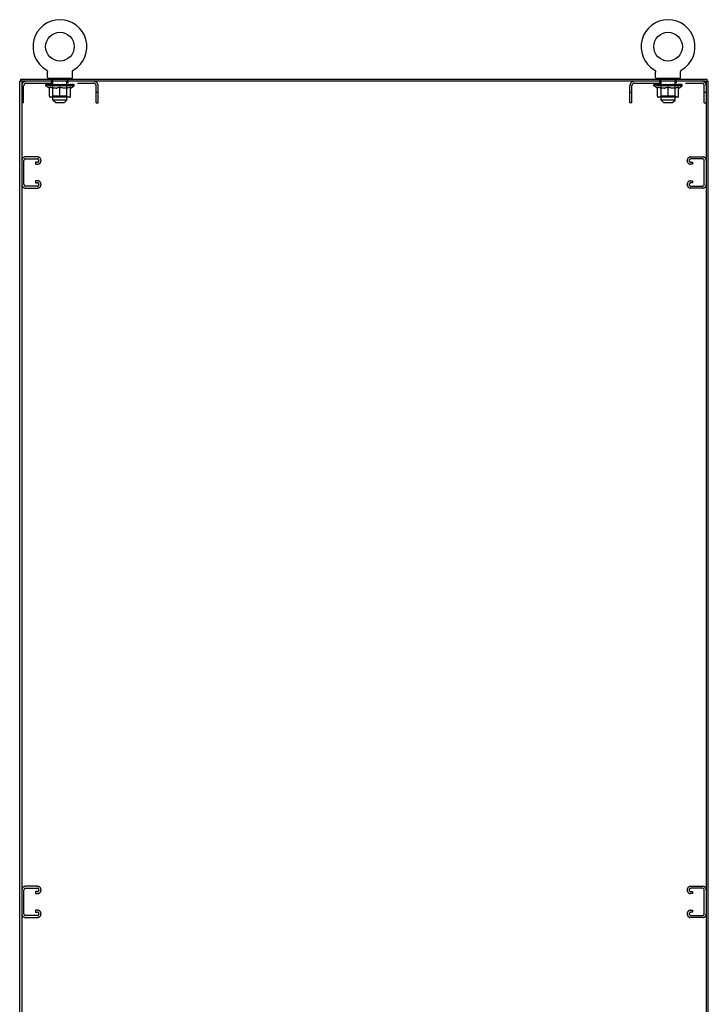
# Model space of a CAD drawing. Header units: inches. Extents: x 0 to 243, y 0 to 157.
# Tile 15 of 16: x 187 to 223, y 52 to 104. Entities that reach past the tile are written whole.
import ezdxf

# ---------------------------------------------------------------- set-up
doc = ezdxf.new("R2010")
doc.units = ezdxf.units.IN
doc.header["$LTSCALE"] = 13.357143
doc.header["$MEASUREMENT"] = 0
doc.linetypes.add('HIDDEN', pattern=[0.2, 0.1, -0.1])
doc.layers.get('0').update_dxf_attribs({"linetype": 'CONTINUOUS'})
doc.layers.add('DEFAULT_2', color=8, linetype='HIDDEN')

msp = doc.modelspace()

# ---------------------------------------------------------------- linework, layer by layer
at = {"color": 7, "linetype": 'Continuous'}
for p, q in [((188.849, 100.922), (188.854, 100.919)), ((188.851, 100.921), (188.85, 100.922)), ((188.854, 100.919), (188.858, 100.916)), ((188.858, 100.917), (188.862, 100.913)), ((188.862, 100.914), (188.866, 100.91)), ((188.866, 100.91), (188.87, 100.907)), ((188.87, 100.907), (188.874, 100.903)), ((188.874, 100.904), (188.878, 100.9)), ((188.878, 100.9), (188.881, 100.896)), ((188.881, 100.896), (188.885, 100.892)), ((188.885, 100.892), (188.888, 100.888)), ((188.888, 100.888), (188.891, 100.884)), ((188.891, 100.884), (188.894, 100.88)), ((188.894, 100.88), (188.897, 100.875)), ((188.897, 100.875), (188.899, 100.871)), ((190.246, 100.871), (190.248, 100.875)), ((190.248, 100.875), (190.251, 100.88)), ((190.251, 100.88), (190.254, 100.884)), ((190.254, 100.884), (190.257, 100.888)), ((190.257, 100.888), (190.26, 100.892)), ((190.26, 100.892), (190.264, 100.896)), ((190.264, 100.896), (190.267, 100.9)), ((190.267, 100.9), (190.271, 100.904)), ((190.271, 100.903), (190.275, 100.907)), ((190.275, 100.907), (190.279, 100.91)), ((190.279, 100.91), (190.283, 100.914)), ((190.283, 100.913), (190.287, 100.917)), ((190.287, 100.916), (190.291, 100.919)), ((190.287, 100.917), (190.288, 100.917)), ((190.291, 100.919), (190.296, 100.922)), ((190.295, 100.922), (190.294, 100.921)), ((220.641, 100.922), (220.646, 100.919)), ((220.643, 100.921), (220.642, 100.922)), ((220.646, 100.919), (220.65, 100.916)), ((220.65, 100.917), (220.654, 100.913)), ((220.654, 100.914), (220.658, 100.91)), ((220.658, 100.91), (220.662, 100.907)), ((220.662, 100.907), (220.666, 100.903)), ((220.666, 100.904), (220.67, 100.9)), ((220.67, 100.9), (220.673, 100.896)), ((220.673, 100.896), (220.677, 100.892)), ((220.677, 100.892), (220.68, 100.888)), ((220.68, 100.888), (220.683, 100.884)), ((220.683, 100.884), (220.686, 100.88)), ((220.686, 100.88), (220.689, 100.875)), ((220.689, 100.875), (220.691, 100.871)), ((222.038, 100.871), (222.04, 100.875)), ((222.04, 100.875), (222.043, 100.88)), ((222.043, 100.88), (222.046, 100.884)), ((222.046, 100.884), (222.049, 100.888)), ((222.049, 100.888), (222.052, 100.892)), ((222.052, 100.892), (222.056, 100.896)), ((222.056, 100.896), (222.059, 100.9)), ((222.059, 100.9), (222.063, 100.904)), ((222.063, 100.903), (222.067, 100.907)), ((222.067, 100.907), (222.071, 100.91)), ((222.071, 100.91), (222.075, 100.914)), ((222.075, 100.913), (222.079, 100.917)), ((222.079, 100.916), (222.083, 100.919)), ((222.079, 100.917), (222.08, 100.917)), ((222.083, 100.919), (222.088, 100.922)), ((222.087, 100.922), (222.086, 100.921)), ((222.088, 100.922), (222.088, 100.922)), ((187.52, 100.327), (187.52, 100.431)), ((188.899, 100.871), (188.902, 100.866)), ((188.902, 100.866), (188.904, 100.862)), ((188.904, 100.862), (188.906, 100.857)), ((188.906, 100.857), (188.908, 100.852)), ((188.908, 100.852), (188.91, 100.847)), ((188.91, 100.847), (188.912, 100.842)), ((188.912, 100.842), (188.913, 100.837)), ((188.913, 100.837), (188.914, 100.832)), ((188.914, 100.832), (188.915, 100.827)), ((188.915, 100.827), (188.916, 100.822)), ((188.916, 100.822), (188.917, 100.817)), ((188.917, 100.817), (188.917, 100.812)), ((188.917, 100.812), (188.917, 100.806)), ((188.917, 100.806), (188.917, 100.802)), ((188.917, 100.521), (188.917, 100.802)), ((188.977, 100.461), (188.977, 100.431)), ((190.167, 100.461), (188.977, 100.461)), ((190.167, 100.461), (190.167, 100.431)), ((190.227, 100.802), (190.228, 100.806)), ((190.227, 100.802), (190.228, 100.806)), ((190.227, 100.521), (190.227, 100.802)), ((190.228, 100.817), (190.229, 100.822)), ((190.228, 100.812), (190.228, 100.817)), ((190.228, 100.806), (190.228, 100.812)), ((190.229, 100.822), (190.23, 100.827)), ((190.23, 100.827), (190.231, 100.832)), ((190.231, 100.832), (190.232, 100.837)), ((190.232, 100.837), (190.233, 100.842)), ((190.233, 100.842), (190.235, 100.847)), ((190.235, 100.847), (190.237, 100.852)), ((190.237, 100.852), (190.239, 100.857)), ((190.239, 100.857), (190.241, 100.862)), ((190.241, 100.862), (190.243, 100.866)), ((190.243, 100.866), (190.246, 100.871)), ((220.691, 100.871), (220.694, 100.866)), ((220.694, 100.866), (220.696, 100.862)), ((220.696, 100.862), (220.698, 100.857)), ((220.698, 100.857), (220.7, 100.852)), ((220.7, 100.852), (220.702, 100.847)), ((220.702, 100.847), (220.704, 100.842)), ((220.704, 100.842), (220.705, 100.837)), ((220.705, 100.837), (220.706, 100.832)), ((220.706, 100.832), (220.707, 100.827)), ((220.707, 100.827), (220.708, 100.822)), ((220.708, 100.822), (220.709, 100.817)), ((220.709, 100.817), (220.709, 100.812)), ((220.709, 100.812), (220.709, 100.806)), ((220.709, 100.806), (220.709, 100.802)), ((220.709, 100.521), (220.709, 100.802)), ((220.769, 100.461), (220.769, 100.431)), ((221.959, 100.461), (220.769, 100.461)), ((221.959, 100.461), (221.959, 100.431)), ((222.019, 100.802), (222.02, 100.806)), ((222.019, 100.802), (222.02, 100.806)), ((222.019, 100.521), (222.019, 100.802)), ((222.02, 100.817), (222.021, 100.822)), ((222.02, 100.812), (222.02, 100.817)), ((222.02, 100.806), (222.02, 100.812)), ((222.021, 100.822), (222.022, 100.827)), ((222.022, 100.827), (222.023, 100.832)), ((222.023, 100.832), (222.024, 100.837)), ((222.024, 100.837), (222.025, 100.842)), ((222.025, 100.842), (222.027, 100.847)), ((222.027, 100.847), (222.029, 100.852)), ((222.029, 100.852), (222.031, 100.857)), ((222.031, 100.857), (222.033, 100.862)), ((222.033, 100.862), (222.035, 100.866)), ((222.035, 100.866), (222.038, 100.871)), ((223.416, 100.327), (223.416, 100.431)), ((187.629, 100.327), (187.468, 100.327)), ((187.572, 100.327), (187.572, 100.264)), ((223.316, 100.327), (223.468, 100.327)), ((223.364, 100.264), (223.364, 100.327))]:
    msp.add_line(p, q, dxfattribs=at)
at = {"color": 3, "linetype": 'Continuous'}
for p, q in [((187.52, 100.431), (223.416, 100.431)), ((187.468, 10.535), (187.468, 100.327)), ((187.572, 100.264), (187.572, 10.597)), ((223.302, 100.327), (187.635, 100.327)), ((223.364, 100.264), (223.364, 10.597)), ((223.468, 10.535), (223.468, 100.327))]:
    msp.add_line(p, q, dxfattribs=at)
at = {"color": 7, "linetype": 'Continuous'}
for centre in [(189.572, 102.133), (221.364, 102.133)]:
    msp.add_circle(centre, 0.75, dxfattribs=at)
for centre, radius, start, end in [((189.572, 102.133), 1.41, 300.818, 239.182), ((221.364, 102.133), 1.41, 300.818, 239.182), ((188.977, 100.521), 0.06, 180, 270), ((190.167, 100.521), 0.06, 270, 360), ((220.769, 100.521), 0.06, 180, 270), ((221.959, 100.521), 0.06, 270, 360)]:
    msp.add_arc(centre, radius, start, end, dxfattribs=at)
at = {"color": 3, "linetype": 'Continuous'}
for centre, start, end in [((187.635, 100.264), 90, 180), ((223.302, 100.264), 0, 90)]:
    msp.add_arc(centre, 0.0625, start, end, dxfattribs=at)
at = {"layer": 'DEFAULT_2', "color": 8, "linetype": 'HIDDEN'}
for p, q in [((188.849, 100.922), (188.849, 100.922)), ((188.857, 100.917), (188.858, 100.917)), ((190.296, 100.922), (190.296, 100.922)), ((190.296, 100.922), (190.296, 100.922)), ((220.641, 100.922), (220.641, 100.922)), ((220.649, 100.917), (220.65, 100.917)), ((222.088, 100.922), (222.088, 100.922)), ((189.142, 100.371), (189.142, 100.451)), ((189.21, 100.361), (189.152, 100.361)), ((189.197, 100.461), (189.197, 100.431)), ((189.992, 100.361), (189.935, 100.361)), ((189.947, 100.461), (189.947, 100.431)), ((190.002, 100.371), (190.002, 100.451)), ((220.934, 100.371), (220.934, 100.451)), ((221.002, 100.361), (220.944, 100.361)), ((220.989, 100.461), (220.989, 100.431)), ((221.784, 100.361), (221.727, 100.361)), ((221.739, 100.461), (221.739, 100.431)), ((221.794, 100.371), (221.794, 100.451)), ((187.676, 99.202), (187.676, 100.08)), ((187.819, 100.223), (191.326, 100.223)), ((188.829, 100.092), (188.829, 100.147)), ((189.015, 99.962), (188.829, 100.092)), ((190.316, 100.092), (188.829, 100.092)), ((188.84, 100.139), (188.84, 100.147)), ((188.851, 100.135), (188.851, 100.139)), ((188.851, 100.135), (190.294, 100.135)), ((188.861, 100.135), (188.861, 100.139)), ((188.862, 100.135), (188.862, 100.139)), ((188.874, 100.139), (188.874, 100.147)), ((188.893, 100.135), (188.893, 100.139)), ((188.896, 100.135), (188.896, 100.139)), ((188.929, 100.139), (188.929, 100.147)), ((188.946, 100.135), (188.946, 100.139)), ((188.949, 100.135), (188.949, 100.139)), ((189.186, 100.139), (188.957, 100.139)), ((189.003, 100.139), (189.003, 100.147)), ((189.004, 100.135), (189.004, 100.139)), ((189.005, 100.135), (189.005, 100.139)), ((189.008, 100.135), (189.008, 100.139)), ((189.015, 99.962), (189.022, 99.962)), ((189.018, 100.135), (189.018, 100.139)), ((189.018, 100.135), (189.018, 100.139)), ((189.022, 100.135), (189.022, 100.139)), ((189.022, 99.537), (189.022, 100.017)), ((189.022, 100.017), (189.057, 100.003)), ((189.025, 100.135), (189.025, 100.14)), ((189.029, 100.135), (189.029, 100.139)), ((189.048, 100.135), (189.048, 100.139)), ((189.091, 99.992), (189.056, 100.003)), ((189.066, 100.135), (189.066, 100.139)), ((189.069, 100.135), (189.069, 100.142)), ((189.124, 99.982), (189.09, 99.992)), ((189.095, 100.139), (189.095, 100.147)), ((189.095, 100.135), (189.095, 100.139)), ((189.106, 100.135), (189.106, 100.139)), ((189.111, 100.135), (189.111, 100.139)), ((189.119, 100.135), (189.119, 100.139)), ((189.157, 99.973), (189.124, 99.982)), ((189.135, 100.223), (189.135, 100.327)), ((189.135, 100.135), (189.135, 100.144)), ((189.155, 100.135), (189.155, 100.139)), ((189.19, 99.967), (189.157, 99.973)), ((189.158, 100.135), (189.158, 100.139)), ((189.186, 100.135), (189.186, 100.139)), ((189.223, 99.962), (189.19, 99.967)), ((189.264, 100.139), (189.198, 100.139)), ((189.201, 100.139), (189.201, 100.147)), ((189.207, 99.341), (189.207, 100.351)), ((189.207, 99.54), (189.207, 100.089)), ((189.209, 100.135), (189.209, 100.139)), ((189.214, 100.135), (189.214, 100.139)), ((189.221, 100.135), (189.221, 100.145)), ((189.371, 99.962), (189.223, 99.962)), ((189.229, 100.135), (189.229, 100.139)), ((189.24, 100.135), (189.24, 100.139)), ((189.264, 100.135), (189.264, 100.139)), ((189.352, 100.139), (189.289, 100.139)), ((189.313, 100.135), (189.313, 100.139)), ((189.318, 100.139), (189.318, 100.147)), ((189.323, 100.135), (189.323, 100.139)), ((189.325, 100.135), (189.325, 100.146)), ((189.329, 100.135), (189.329, 100.139)), ((189.338, 100.135), (189.338, 100.139)), ((189.352, 100.135), (189.352, 100.139)), ((189.371, 99.962), (189.404, 99.967)), ((189.446, 100.139), (189.388, 100.139)), ((189.438, 99.973), (189.404, 99.967)), ((189.405, 100.135), (189.405, 100.139)), ((189.471, 99.982), (189.437, 99.973)), ((189.438, 100.139), (189.53, 100.144)), ((189.443, 100.139), (189.443, 100.147)), ((189.444, 100.147), (189.443, 100.147)), ((189.444, 100.139), (189.444, 100.147)), ((189.444, 100.135), (189.444, 100.139)), ((189.446, 100.135), (189.446, 100.139)), ((189.449, 100.135), (189.449, 100.139)), ((189.45, 100.135), (189.45, 100.139)), ((189.504, 99.992), (189.47, 99.982)), ((189.493, 100.139), (189.567, 100.139)), ((189.502, 100.135), (189.502, 100.139)), ((189.538, 100.003), (189.504, 99.992)), ((189.505, 100.139), (189.505, 100.143)), ((189.53, 100.139), (189.53, 100.144)), ((189.572, 100.017), (189.538, 100.003)), ((189.544, 100.135), (189.544, 100.139)), ((189.569, 100.139), (189.569, 100.139)), ((189.569, 100.135), (189.569, 100.139)), ((189.569, 100.135), (189.569, 100.139)), ((189.572, 100.139), (189.572, 100.147)), ((189.572, 100.147), (189.707, 100.139)), ((189.572, 99.494), (189.572, 100.017)), ((189.572, 100.017), (189.607, 100.003)), ((189.575, 100.135), (189.575, 100.139)), ((189.575, 100.139), (189.576, 100.139)), ((189.576, 100.135), (189.576, 100.139)), ((189.601, 100.135), (189.601, 100.139)), ((189.601, 100.139), (189.652, 100.139)), ((189.641, 99.992), (189.607, 100.003)), ((189.675, 99.982), (189.641, 99.992)), ((189.643, 100.135), (189.643, 100.139)), ((189.708, 99.973), (189.674, 99.982)), ((189.695, 100.135), (189.695, 100.139)), ((189.696, 100.135), (189.696, 100.139)), ((189.699, 100.135), (189.699, 100.139)), ((189.699, 100.139), (189.757, 100.139)), ((189.701, 100.139), (189.701, 100.147)), ((189.701, 100.147), (189.702, 100.147)), ((189.701, 100.135), (189.701, 100.139)), ((189.702, 100.139), (189.702, 100.147)), ((189.741, 99.967), (189.707, 99.973)), ((189.74, 100.135), (189.74, 100.139)), ((189.774, 99.962), (189.741, 99.967)), ((189.922, 99.962), (189.774, 99.962)), ((189.793, 100.135), (189.793, 100.139)), ((189.793, 100.139), (189.856, 100.139)), ((189.807, 100.135), (189.807, 100.139)), ((189.816, 100.135), (189.816, 100.139)), ((189.82, 100.135), (189.82, 100.146)), ((189.822, 100.135), (189.822, 100.139)), ((189.827, 100.139), (189.827, 100.147)), ((189.832, 100.135), (189.832, 100.139)), ((189.881, 100.135), (189.881, 100.139)), ((189.881, 100.139), (189.947, 100.139)), ((189.905, 100.135), (189.905, 100.139)), ((189.916, 100.135), (189.916, 100.139)), ((189.922, 99.962), (189.955, 99.967)), ((189.924, 100.135), (189.924, 100.145)), ((189.93, 100.135), (189.93, 100.139)), ((189.936, 100.135), (189.936, 100.139)), ((189.937, 99.341), (189.937, 100.351)), ((189.938, 99.54), (189.938, 100.089)), ((189.944, 100.139), (189.944, 100.147)), ((189.988, 99.973), (189.955, 99.967)), ((189.959, 100.135), (189.959, 100.139)), ((189.959, 100.139), (190.188, 100.139)), ((189.987, 100.135), (189.987, 100.139)), ((190.021, 99.982), (189.988, 99.973)), ((189.99, 100.135), (189.99, 100.139)), ((190.01, 100.223), (190.01, 100.327)), ((190.01, 100.135), (190.01, 100.144)), ((190.055, 99.992), (190.021, 99.982)), ((190.026, 100.135), (190.026, 100.139)), ((190.034, 100.135), (190.034, 100.139)), ((190.039, 100.135), (190.039, 100.139)), ((190.05, 100.139), (190.05, 100.147)), ((190.05, 100.135), (190.05, 100.139)), ((190.089, 100.003), (190.054, 99.992)), ((190.076, 100.135), (190.076, 100.142)), ((190.079, 100.135), (190.079, 100.139)), ((190.123, 100.017), (190.088, 100.003)), ((190.097, 100.135), (190.097, 100.139)), ((190.116, 100.135), (190.116, 100.139)), ((190.12, 100.135), (190.12, 100.14)), ((190.123, 100.135), (190.123, 100.139)), ((190.123, 99.537), (190.123, 100.017)), ((190.123, 99.962), (190.13, 99.962)), ((190.127, 100.135), (190.127, 100.139)), ((190.127, 100.135), (190.127, 100.139)), ((190.13, 99.962), (190.316, 100.092)), ((190.137, 100.135), (190.137, 100.139)), ((190.14, 100.135), (190.14, 100.139)), ((190.141, 100.135), (190.141, 100.139)), ((190.142, 100.139), (190.142, 100.147)), ((190.196, 100.135), (190.196, 100.139)), ((190.199, 100.135), (190.199, 100.139)), ((190.216, 100.139), (190.216, 100.147)), ((190.249, 100.135), (190.249, 100.139)), ((190.252, 100.135), (190.252, 100.139)), ((190.271, 100.139), (190.271, 100.147)), ((190.283, 100.135), (190.283, 100.139)), ((190.284, 100.135), (190.284, 100.139)), ((190.294, 100.135), (190.294, 100.139)), ((190.305, 100.139), (190.305, 100.147)), ((190.316, 100.092), (190.316, 100.147)), ((191.468, 99.202), (191.468, 100.08)), ((191.572, 99.202), (191.572, 100.08)), ((219.364, 99.202), (219.364, 100.08)), ((219.468, 99.202), (219.468, 100.08)), ((219.611, 100.223), (223.118, 100.223)), ((220.621, 100.092), (220.621, 100.147)), ((222.108, 100.092), (220.621, 100.092)), ((220.807, 99.962), (220.621, 100.092)), ((220.632, 100.139), (220.632, 100.147)), ((220.643, 100.135), (220.643, 100.139)), ((220.643, 100.135), (222.086, 100.135)), ((220.653, 100.135), (220.653, 100.139)), ((220.654, 100.135), (220.654, 100.139)), ((220.666, 100.139), (220.666, 100.147)), ((220.685, 100.135), (220.685, 100.139)), ((220.688, 100.135), (220.688, 100.139)), ((220.721, 100.139), (220.721, 100.147)), ((220.738, 100.135), (220.738, 100.139)), ((220.741, 100.135), (220.741, 100.139)), ((220.978, 100.139), (220.749, 100.139)), ((220.795, 100.139), (220.795, 100.147)), ((220.796, 100.135), (220.796, 100.139)), ((220.797, 100.135), (220.797, 100.139)), ((220.8, 100.135), (220.8, 100.139)), ((220.807, 99.962), (220.814, 99.962)), ((220.81, 100.135), (220.81, 100.139)), ((220.81, 100.135), (220.81, 100.139)), ((220.814, 100.135), (220.814, 100.139)), ((220.814, 99.537), (220.814, 100.017)), ((220.814, 100.017), (220.849, 100.003)), ((220.817, 100.135), (220.817, 100.14)), ((220.821, 100.135), (220.821, 100.139)), ((220.84, 100.135), (220.84, 100.139)), ((220.883, 99.992), (220.848, 100.003)), ((220.858, 100.135), (220.858, 100.139)), ((220.861, 100.135), (220.861, 100.142)), ((220.916, 99.982), (220.882, 99.992)), ((220.887, 100.139), (220.887, 100.147)), ((220.887, 100.135), (220.887, 100.139)), ((220.898, 100.135), (220.898, 100.139)), ((220.903, 100.135), (220.903, 100.139)), ((220.911, 100.135), (220.911, 100.139)), ((220.949, 99.973), (220.916, 99.982)), ((220.927, 100.223), (220.927, 100.327)), ((220.927, 100.135), (220.927, 100.144)), ((220.947, 100.135), (220.947, 100.139)), ((220.982, 99.967), (220.949, 99.973)), ((220.95, 100.135), (220.95, 100.139)), ((220.978, 100.135), (220.978, 100.139)), ((221.015, 99.962), (220.982, 99.967)), ((221.056, 100.139), (220.99, 100.139)), ((220.993, 100.139), (220.993, 100.147)), ((220.999, 99.341), (220.999, 100.351)), ((220.999, 99.54), (220.999, 100.089)), ((221.001, 100.135), (221.001, 100.139)), ((221.006, 100.135), (221.006, 100.139)), ((221.013, 100.135), (221.013, 100.145)), ((221.163, 99.962), (221.015, 99.962)), ((221.021, 100.135), (221.021, 100.139)), ((221.032, 100.135), (221.032, 100.139)), ((221.056, 100.135), (221.056, 100.139)), ((221.144, 100.139), (221.081, 100.139)), ((221.105, 100.135), (221.105, 100.139)), ((221.11, 100.139), (221.11, 100.147)), ((221.115, 100.135), (221.115, 100.139)), ((221.117, 100.135), (221.117, 100.146)), ((221.121, 100.135), (221.121, 100.139)), ((221.13, 100.135), (221.13, 100.139)), ((221.144, 100.135), (221.144, 100.139)), ((221.163, 99.962), (221.196, 99.967)), ((221.238, 100.139), (221.18, 100.139)), ((221.23, 99.973), (221.196, 99.967)), ((221.197, 100.135), (221.197, 100.139)), ((221.263, 99.982), (221.229, 99.973)), ((221.23, 100.139), (221.322, 100.144)), ((221.235, 100.139), (221.235, 100.147)), ((221.236, 100.147), (221.235, 100.147)), ((221.236, 100.139), (221.236, 100.147)), ((221.236, 100.135), (221.236, 100.139)), ((221.238, 100.135), (221.238, 100.139)), ((221.241, 100.135), (221.241, 100.139)), ((221.242, 100.135), (221.242, 100.139)), ((221.296, 99.992), (221.262, 99.982)), ((221.285, 100.139), (221.359, 100.139)), ((221.294, 100.135), (221.294, 100.139)), ((221.33, 100.003), (221.296, 99.992)), ((221.297, 100.139), (221.297, 100.143)), ((221.322, 100.139), (221.322, 100.144)), ((221.364, 100.017), (221.33, 100.003)), ((221.336, 100.135), (221.336, 100.139)), ((221.361, 100.139), (221.361, 100.139)), ((221.361, 100.135), (221.361, 100.139)), ((221.361, 100.135), (221.361, 100.139)), ((221.364, 100.139), (221.364, 100.147)), ((221.364, 100.147), (221.499, 100.139)), ((221.364, 99.494), (221.364, 100.017)), ((221.364, 100.017), (221.399, 100.003)), ((221.367, 100.135), (221.367, 100.139)), ((221.367, 100.139), (221.368, 100.139)), ((221.368, 100.135), (221.368, 100.139)), ((221.393, 100.135), (221.393, 100.139)), ((221.393, 100.139), (221.444, 100.139)), ((221.433, 99.992), (221.399, 100.003)), ((221.467, 99.982), (221.433, 99.992)), ((221.435, 100.135), (221.435, 100.139)), ((221.5, 99.973), (221.466, 99.982)), ((221.487, 100.135), (221.487, 100.139)), ((221.488, 100.135), (221.488, 100.139)), ((221.491, 100.135), (221.491, 100.139)), ((221.491, 100.139), (221.549, 100.139)), ((221.493, 100.139), (221.493, 100.147)), ((221.493, 100.147), (221.494, 100.147)), ((221.493, 100.135), (221.493, 100.139)), ((221.494, 100.139), (221.494, 100.147)), ((221.533, 99.967), (221.499, 99.973)), ((221.532, 100.135), (221.532, 100.139)), ((221.566, 99.962), (221.533, 99.967)), ((221.714, 99.962), (221.566, 99.962)), ((221.585, 100.135), (221.585, 100.139)), ((221.585, 100.139), (221.648, 100.139)), ((221.599, 100.135), (221.599, 100.139)), ((221.608, 100.135), (221.608, 100.139)), ((221.612, 100.135), (221.612, 100.146)), ((221.614, 100.135), (221.614, 100.139)), ((221.619, 100.139), (221.619, 100.147)), ((221.624, 100.135), (221.624, 100.139)), ((221.673, 100.135), (221.673, 100.139)), ((221.673, 100.139), (221.739, 100.139)), ((221.697, 100.135), (221.697, 100.139)), ((221.708, 100.135), (221.708, 100.139)), ((221.714, 99.962), (221.747, 99.967)), ((221.716, 100.135), (221.716, 100.145)), ((221.722, 100.135), (221.722, 100.139)), ((221.728, 100.135), (221.728, 100.139)), ((221.729, 99.341), (221.729, 100.351)), ((221.73, 99.54), (221.73, 100.089)), ((221.736, 100.139), (221.736, 100.147)), ((221.78, 99.973), (221.747, 99.967)), ((221.751, 100.135), (221.751, 100.139)), ((221.751, 100.139), (221.98, 100.139)), ((221.779, 100.135), (221.779, 100.139)), ((221.813, 99.982), (221.78, 99.973)), ((221.782, 100.135), (221.782, 100.139)), ((221.802, 100.223), (221.802, 100.327)), ((221.802, 100.135), (221.802, 100.144)), ((221.847, 99.992), (221.813, 99.982)), ((221.818, 100.135), (221.818, 100.139)), ((221.826, 100.135), (221.826, 100.139)), ((221.831, 100.135), (221.831, 100.139)), ((221.842, 100.139), (221.842, 100.147)), ((221.842, 100.135), (221.842, 100.139)), ((221.881, 100.003), (221.846, 99.992)), ((221.868, 100.135), (221.868, 100.142)), ((221.871, 100.135), (221.871, 100.139)), ((221.915, 100.017), (221.88, 100.003)), ((221.889, 100.135), (221.889, 100.139)), ((221.908, 100.135), (221.908, 100.139)), ((221.912, 100.135), (221.912, 100.14)), ((221.915, 100.135), (221.915, 100.139)), ((221.915, 99.537), (221.915, 100.017)), ((221.915, 99.962), (221.922, 99.962)), ((221.919, 100.135), (221.919, 100.139)), ((221.919, 100.135), (221.919, 100.139)), ((221.922, 99.962), (222.108, 100.092)), ((221.929, 100.135), (221.929, 100.139)), ((221.932, 100.135), (221.932, 100.139)), ((221.933, 100.135), (221.933, 100.139)), ((221.934, 100.139), (221.934, 100.147)), ((221.988, 100.135), (221.988, 100.139)), ((221.991, 100.135), (221.991, 100.139)), ((222.008, 100.139), (222.008, 100.147)), ((222.041, 100.135), (222.041, 100.139)), ((222.044, 100.135), (222.044, 100.139)), ((222.063, 100.139), (222.063, 100.147)), ((222.075, 100.135), (222.075, 100.139)), ((222.076, 100.135), (222.076, 100.139)), ((222.086, 100.135), (222.086, 100.139)), ((222.097, 100.139), (222.097, 100.147)), ((222.108, 100.092), (222.108, 100.147)), ((223.26, 99.202), (223.26, 100.08)), ((187.676, 99.732), (187.572, 99.732)), ((190.08, 99.494), (189.065, 99.494)), ((189.207, 99.54), (189.16, 99.494)), ((189.938, 99.54), (189.207, 99.54)), ((189.337, 99.211), (189.207, 99.341)), ((189.937, 99.341), (189.207, 99.341)), ((189.807, 99.211), (189.937, 99.341)), ((189.938, 99.54), (189.985, 99.494)), ((191.572, 99.732), (191.468, 99.732)), ((219.468, 99.732), (219.364, 99.732)), ((221.872, 99.494), (220.857, 99.494)), ((220.999, 99.54), (220.952, 99.494)), ((221.73, 99.54), (220.999, 99.54)), ((221.729, 99.341), (220.999, 99.341)), ((221.129, 99.211), (220.999, 99.341)), ((221.599, 99.211), (221.729, 99.341)), ((221.73, 99.54), (221.777, 99.494)), ((223.364, 99.732), (223.26, 99.732)), ((187.676, 99.202), (187.572, 99.202)), ((189.337, 99.211), (189.807, 99.211)), ((191.468, 99.202), (191.572, 99.202)), ((219.468, 99.202), (219.364, 99.202)), ((221.129, 99.211), (221.599, 99.211)), ((223.26, 99.202), (223.364, 99.202)), ((188.403, 96.368), (187.763, 96.368)), ((187.777, 96.264), (188.389, 96.264)), ((222.544, 96.368), (223.184, 96.368)), ((223.17, 96.264), (222.558, 96.264)), ((187.583, 96.188), (187.583, 94.923)), ((187.687, 94.937), (187.687, 96.174)), ((188.302, 96.097), (188.302, 95.993)), ((188.389, 96.097), (188.302, 96.097)), ((188.302, 95.993), (188.403, 95.993)), ((188.583, 96.173), (188.583, 96.188)), ((222.364, 96.173), (222.364, 96.188)), ((222.646, 95.993), (222.544, 95.993)), ((222.558, 96.097), (222.646, 96.097)), ((222.646, 96.097), (222.646, 95.993)), ((223.26, 94.937), (223.26, 96.174)), ((187.763, 94.743), (188.403, 94.743)), ((188.389, 94.847), (187.777, 94.847)), ((188.302, 95.118), (188.302, 95.014)), ((188.403, 95.118), (188.302, 95.118)), ((188.302, 95.014), (188.389, 95.014)), ((188.583, 94.923), (188.583, 94.938)), ((222.364, 94.923), (222.364, 94.938)), ((222.544, 95.118), (222.646, 95.118)), ((223.184, 94.743), (222.544, 94.743)), ((222.646, 95.014), (222.558, 95.014)), ((222.558, 94.847), (223.17, 94.847)), ((222.646, 95.118), (222.646, 95.014)), ((188.403, 58.243), (187.763, 58.243)), ((222.544, 58.243), (223.184, 58.243)), ((187.583, 58.063), (187.583, 56.798)), ((187.687, 56.812), (187.687, 58.049)), ((187.777, 58.139), (188.389, 58.139)), ((188.302, 57.972), (188.302, 57.868)), ((188.389, 57.972), (188.302, 57.972)), ((188.302, 57.868), (188.403, 57.868)), ((188.583, 58.048), (188.583, 58.063)), ((222.364, 58.048), (222.364, 58.063)), ((222.646, 57.868), (222.544, 57.868)), ((223.17, 58.139), (222.558, 58.139)), ((222.558, 57.972), (222.646, 57.972)), ((222.646, 57.972), (222.646, 57.868)), ((223.26, 56.812), (223.26, 58.049)), ((187.763, 56.618), (188.403, 56.618)), ((188.389, 56.722), (187.777, 56.722)), ((188.302, 56.993), (188.302, 56.889)), ((188.403, 56.993), (188.302, 56.993)), ((188.302, 56.889), (188.389, 56.889)), ((188.583, 56.798), (188.583, 56.813)), ((222.364, 56.798), (222.364, 56.813)), ((222.544, 56.993), (222.646, 56.993)), ((223.184, 56.618), (222.544, 56.618)), ((222.646, 56.889), (222.558, 56.889)), ((222.558, 56.722), (223.17, 56.722)), ((222.646, 56.993), (222.646, 56.889))]:
    msp.add_line(p, q, dxfattribs=at)
for centre, radius, start, end in [((189.132, 100.451), 0.01, 0, 90), ((189.152, 100.371), 0.01, 180, 270), ((189.197, 100.351), 0.01, 0, 90), ((189.947, 100.351), 0.01, 90, 180), ((189.992, 100.371), 0.01, 270, 360), ((190.012, 100.451), 0.01, 90, 180), ((220.924, 100.451), 0.01, 0, 90), ((220.944, 100.371), 0.01, 180, 270), ((220.989, 100.351), 0.01, 0, 90), ((221.739, 100.351), 0.01, 90, 180), ((221.784, 100.371), 0.01, 270, 360), ((221.804, 100.451), 0.01, 90, 180), ((187.819, 100.08), 0.246, 90, 180), ((187.819, 100.08), 0.142, 90, 180), ((189.16, 100.089), 0.0466, 0, 90), ((189.985, 100.089), 0.0466, 90, 180), ((191.326, 100.08), 0.246, 0, 90), ((191.326, 100.08), 0.142, 0, 90), ((219.611, 100.08), 0.246, 90, 180), ((219.611, 100.08), 0.142, 90, 180), ((220.952, 100.089), 0.0466, 0, 90), ((221.777, 100.089), 0.0466, 90, 180), ((223.118, 100.08), 0.246, 0, 90), ((223.118, 100.08), 0.142, 0, 90), ((189.065, 99.537), 0.0434, 180, 270), ((190.08, 99.537), 0.0434, 270, 360), ((220.857, 99.537), 0.0434, 180, 270), ((221.872, 99.537), 0.0434, 270, 360), ((187.763, 96.188), 0.18, 90, 180), ((187.777, 96.174), 0.09, 90, 180), ((188.389, 96.174), 0.09, 4.1416, 90), ((188.403, 96.188), 0.18, 0, 90), ((222.544, 96.188), 0.18, 90, 180), ((222.558, 96.174), 0.09, 90, 175.8584), ((223.17, 96.174), 0.09, 0, 90), ((223.184, 96.188), 0.18, 0, 90), ((188.389, 96.187), 0.09, 270, 355.8584), ((188.403, 96.173), 0.18, 270, 360), ((222.544, 96.173), 0.18, 180, 270), ((222.558, 96.187), 0.09, 184.1416, 270), ((187.763, 94.923), 0.18, 180, 270), ((187.777, 94.937), 0.09, 180, 270), ((188.389, 94.924), 0.09, 4.1416, 90), ((188.389, 94.937), 0.09, 270, 355.8584), ((188.403, 94.938), 0.18, 0, 90), ((188.403, 94.923), 0.18, 270, 360), ((222.544, 94.938), 0.18, 90, 180), ((222.544, 94.923), 0.18, 180, 270), ((222.558, 94.924), 0.09, 90, 175.8584), ((222.558, 94.937), 0.09, 184.1416, 270), ((223.17, 94.937), 0.09, 270, 360), ((223.184, 94.923), 0.18, 270, 360), ((187.763, 58.063), 0.18, 90, 180), ((188.403, 58.063), 0.18, 0, 90), ((222.544, 58.063), 0.18, 90, 180), ((223.184, 58.063), 0.18, 0, 90), ((187.777, 58.049), 0.09, 90, 180), ((188.389, 58.049), 0.09, 4.1416, 90), ((188.389, 58.062), 0.09, 270, 355.8584), ((188.403, 58.048), 0.18, 270, 360), ((222.544, 58.048), 0.18, 180, 270), ((222.558, 58.049), 0.09, 90, 175.8584), ((222.558, 58.062), 0.09, 184.1416, 270), ((223.17, 58.049), 0.09, 0, 90), ((187.763, 56.798), 0.18, 180, 270), ((187.777, 56.812), 0.09, 180, 270), ((188.389, 56.799), 0.09, 4.1416, 90), ((188.389, 56.812), 0.09, 270, 355.8584), ((188.403, 56.813), 0.18, 0, 90), ((188.403, 56.798), 0.18, 270, 360), ((222.544, 56.813), 0.18, 90, 180), ((222.544, 56.798), 0.18, 180, 270), ((222.558, 56.799), 0.09, 90, 175.8584), ((222.558, 56.812), 0.09, 184.1416, 270), ((223.17, 56.812), 0.09, 270, 360), ((223.184, 56.798), 0.18, 270, 360)]:
    msp.add_arc(centre, radius, start, end, dxfattribs=at)
for centre, major_axis, ratio, start_param, end_param in [((189.572, 100.147), (0.743, 0.008), 0.059247, 2.966439, 3.140971), ((188.806, 100.133), (0.232, 0), 0.060167, 0.426548, 1.470503), ((189.572, 100.147), (0.744, 0), 0.060167, 3.141593, 3.316126), ((188.806, 100.125), (0.232, 0.002), 0.059247, 1.374323, 1.469882), ((189.572, 100.147), (0.743, 0.015), 0.056515, 2.79136, 2.965893), ((188.777, 100.133), (0.232, 0.002), 0.059247, 0.251393, 1.295349), ((188.857, 100.133), (0.232, -0.002), 0.059247, 0.601702, 1.645657), ((189.572, 100.147), (0.743, -0.008), 0.059247, -2.966439, -2.791906), ((188.857, 100.125), (0.232, 0), 0.060167, 1.549477, 1.645036), ((188.777, 100.125), (0.232, 0.005), 0.056515, 1.199244, 1.294804), ((188.861, 100.128), (0.192, 0.002), 0.059247, 1.051627, 1.625044), ((188.838, 100.128), (0.192, 0.004), 0.056515, 0.876548, 1.449966), ((188.906, 100.128), (0.192, 0), 0.060167, 1.226781, 1.800198), ((189.572, 100.147), (0.743, 0.022), 0.052059, 2.616423, 2.790956), ((188.773, 100.133), (0.232, 0.005), 0.056515, 0.076315, 1.120271), ((188.931, 100.133), (0.232, -0.005), 0.056515, 0.77678, 1.820736), ((189.572, 100.147), (0.743, -0.015), 0.056515, -2.79136, -2.616827), ((188.931, 100.125), (0.232, -0.002), 0.059247, 1.724631, 1.82019), ((188.773, 100.125), (0.232, 0.007), 0.052059, 1.024308, 1.119867), ((188.838, 100.128), (0.192, 0.006), 0.052059, 0.701611, 1.275029), ((188.971, 100.128), (0.192, -0.002), 0.059247, 1.401935, 1.975352), ((189.572, 100.147), (0.743, 0.029), 0.046022, 2.441677, 2.61621), ((189.024, 100.133), (0.232, -0.007), 0.052059, 0.951717, 1.995673), ((189.572, 100.147), (0.743, -0.022), 0.052059, -2.616423, -2.441891), ((188.793, 100.133), (0.232, 0.007), 0.052059, -0.098622, 0.945334), ((189.024, 100.125), (0.232, -0.005), 0.056515, 1.899709, 1.995269), ((188.793, 100.125), (0.232, 0.009), 0.046022, 0.849561, 0.945121), ((188.859, 100.128), (0.192, 0.007), 0.046022, 0.526865, 1.100283), ((189.054, 100.128), (0.192, -0.004), 0.056515, 1.577013, 2.150431), ((189.572, 100.147), (0.743, 0.034), 0.038593, 2.267147, 2.44168), ((189.133, 100.133), (0.232, -0.009), 0.046022, 1.126463, 2.170419), ((188.837, 100.133), (0.232, 0.009), 0.046022, -0.273368, 0.770588), ((189.572, 100.147), (0.743, -0.029), 0.046022, -2.441677, -2.267144), ((189.133, 100.125), (0.232, -0.007), 0.052059, 2.074646, 2.170205), ((188.837, 100.125), (0.232, 0.011), 0.038593, 0.675031, 0.77059), ((188.902, 100.128), (0.192, 0.009), 0.038593, 0.352335, 0.925752), ((189.153, 100.128), (0.192, -0.006), 0.052059, 1.75195, 2.325367), ((189.572, 100.147), (0.743, 0.039), 0.030002, 2.09283, 2.267363), ((189.256, 100.133), (0.232, -0.011), 0.038593, 1.300994, 2.344949), ((188.903, 100.133), (0.232, 0.011), 0.038593, -0.447899, 0.596057), ((189.572, 100.147), (0.743, -0.034), 0.038593, -2.267147, -2.092614), ((189.256, 100.125), (0.232, -0.009), 0.046022, 2.249392, 2.344952), ((188.903, 100.125), (0.232, 0.012), 0.030002, 0.500714, 0.596274), ((188.966, 100.128), (0.192, 0.01), 0.030002, 0.178018, 0.751436), ((189.265, 100.128), (0.192, -0.007), 0.046022, 1.926696, 2.500114), ((188.989, 100.133), (0.232, 0.012), 0.030002, -0.622215, 0.421741), ((189.572, 100.147), (0.743, 0.042), 0.020513, 1.918702, 2.093235), ((189.389, 100.133), (0.232, -0.012), 0.030002, 1.47531, 2.519266), ((189.572, 100.147), (0.743, -0.039), 0.030002, -2.09283, -1.918297), ((189.389, 100.125), (0.232, -0.011), 0.038593, 2.423923, 2.519482), ((188.989, 100.125), (0.232, 0.013), 0.020513, 0.326586, 0.422146), ((189.048, 100.128), (0.192, 0.011), 0.020513, 0.00389, 0.577307), ((189.386, 100.128), (0.192, -0.009), 0.038593, 2.101227, 2.674644), ((189.093, 100.133), (0.232, 0.013), 0.020513, -0.796343, 0.247613), ((189.572, 100.147), (0.743, 0.044), 0.010411, 1.744712, 1.919245), ((189.527, 100.133), (0.232, -0.013), 0.020513, 1.649438, 2.693394), ((189.572, 100.147), (0.743, -0.042), 0.020513, -1.918702, -1.744169), ((189.527, 100.125), (0.232, -0.012), 0.030002, 2.598239, 2.693799), ((189.093, 100.125), (0.232, 0.014), 0.010411, 0.152596, 0.248156), ((189.146, 100.128), (0.192, 0.011), 0.010411, 6.113086, 6.686503), ((189.513, 100.128), (0.192, -0.01), 0.030002, 2.275543, 2.848961), ((189.212, 100.133), (0.232, 0.014), 0.010411, -0.970333, -0.000837), ((189.666, 100.133), (0.232, -0.014), 0.010411, 1.823428, 2.867384), ((189.572, 100.147), (0.743, -0.044), 0.010411, -1.744712, -1.570179), ((189.666, 100.125), (0.232, -0.013), 0.020513, 2.772368, 2.867927), ((189.641, 100.128), (0.192, -0.011), 0.020513, 2.449671, 3.023089), ((189.478, 100.133), (0.232, 0.014), 0.010411, 0.274209, 1.318165), ((189.377, 100.128), (0.192, 0.011), 0.010411, -0.000381, 0.517932), ((189.342, 100.125), (0.232, 0.014), 0.010411, 0.195236, 0.407198), ((189.572, 100.147), (0.743, 0.044), 0.010411, -1.579123, -1.39688), ((189.803, 100.125), (0.232, -0.014), 0.010411, 2.946357, 3.041917), ((189.768, 100.128), (0.192, -0.011), 0.010411, 2.623661, 3.142044), ((189.618, 100.133), (0.232, 0.013), 0.020513, 0.448199, 1.492154), ((189.504, 100.128), (0.192, 0.011), 0.020513, 0.118504, 0.691921), ((189.478, 100.125), (0.232, 0.013), 0.020513, 0.273666, 0.369225), ((189.933, 100.133), (0.232, -0.014), 0.010411, -3.140756, -2.17126), ((189.572, 100.147), (0.743, 0.042), 0.020513, -1.397424, -1.222891), ((189.572, 100.147), (0.743, -0.044), 0.010411, 1.222347, 1.39688), ((189.756, 100.133), (0.232, 0.012), 0.030002, 0.622327, 1.666283), ((189.632, 100.128), (0.192, 0.01), 0.030002, 0.292632, 0.86605), ((189.999, 100.128), (0.192, -0.011), 0.010411, 2.738275, 3.311692), ((190.051, 100.133), (0.232, -0.013), 0.020513, 2.89398, 3.937936), ((189.618, 100.125), (0.232, 0.012), 0.030002, 0.447794, 0.543354), ((190.051, 100.125), (0.232, -0.014), 0.010411, 2.893437, 2.988996), ((189.889, 100.133), (0.232, 0.011), 0.038593, 0.796643, 1.840599), ((189.572, 100.147), (0.743, 0.039), 0.030002, -1.223295, -1.048762), ((189.572, 100.147), (0.743, -0.042), 0.020513, 1.048358, 1.222891), ((189.759, 100.128), (0.192, 0.009), 0.038593, 0.466948, 1.040366), ((190.097, 100.128), (0.192, -0.011), 0.020513, 2.564285, 3.137703), ((190.156, 100.133), (0.232, -0.012), 0.030002, 2.719852, 3.763807), ((190.012, 100.133), (0.232, 0.009), 0.046022, 0.971174, 2.01513), ((189.756, 100.125), (0.232, 0.011), 0.038593, 0.62211, 0.71767), ((190.156, 100.125), (0.232, -0.013), 0.020513, 2.719447, 2.815007), ((189.572, 100.147), (0.743, 0.034), 0.038593, -1.048979, -0.874446), ((189.572, 100.147), (0.743, -0.039), 0.030002, 0.874229, 1.048762), ((189.88, 100.128), (0.192, 0.007), 0.046022, 0.641479, 1.214897), ((190.121, 100.133), (0.232, 0.007), 0.052059, 1.14592, 2.189876), ((190.179, 100.128), (0.192, -0.01), 0.030002, 2.390157, 2.963574), ((190.242, 100.133), (0.232, -0.011), 0.038593, 2.545535, 3.589491), ((189.992, 100.128), (0.192, 0.006), 0.052059, 0.816225, 1.389643), ((189.889, 100.125), (0.232, 0.009), 0.046022, 0.796641, 0.892201), ((190.242, 100.125), (0.232, -0.012), 0.030002, 2.545319, 2.640878), ((190.214, 100.133), (0.232, 0.005), 0.056515, 1.320857, 2.364813), ((189.572, 100.147), (0.743, 0.029), 0.046022, -0.874448, -0.699915), ((189.572, 100.147), (0.743, -0.034), 0.038593, 0.699913, 0.874446), ((190.243, 100.128), (0.192, -0.009), 0.038593, 2.21584, 2.789258), ((190.308, 100.133), (0.232, -0.009), 0.046022, 2.371005, 3.41496), ((190.091, 100.128), (0.192, 0.004), 0.056515, 0.991162, 1.564579), ((190.287, 100.133), (0.232, 0.002), 0.059247, 1.495935, 2.539891), ((190.352, 100.133), (0.232, -0.007), 0.052059, 2.196258, 3.240214), ((190.286, 100.128), (0.192, -0.007), 0.046022, 2.04131, 2.614727), ((190.012, 100.125), (0.232, 0.007), 0.052059, 0.971387, 1.066947), ((190.308, 100.125), (0.232, -0.011), 0.038593, 2.371002, 2.466562), ((190.339, 100.133), (0.232, 0), 0.060167, 1.671089, 2.715045), ((190.372, 100.133), (0.232, -0.005), 0.056515, 2.021322, 3.065278), ((190.174, 100.128), (0.192, 0.002), 0.059247, 1.16624, 1.739658), ((189.572, 100.147), (0.743, 0.022), 0.052059, -0.699702, -0.525169), ((189.572, 100.147), (0.743, -0.029), 0.046022, 0.525382, 0.699915), ((190.368, 100.133), (0.232, -0.002), 0.059247, 1.846243, 2.890199), ((190.307, 100.128), (0.192, -0.006), 0.052059, 1.866564, 2.439981), ((190.239, 100.128), (0.192, 0), 0.060167, 1.341394, 1.914812), ((190.307, 100.128), (0.192, -0.004), 0.056515, 1.691627, 2.265045), ((190.284, 100.128), (0.192, -0.002), 0.059247, 1.516549, 2.089966), ((190.121, 100.125), (0.232, 0.005), 0.056515, 1.146324, 1.241883), ((190.352, 100.125), (0.232, -0.009), 0.046022, 2.196472, 2.292031), ((189.572, 100.147), (0.743, 0.015), 0.056515, -0.524765, -0.350233), ((189.572, 100.147), (0.743, -0.022), 0.052059, 0.350636, 0.525169), ((190.214, 100.125), (0.232, 0.002), 0.059247, 1.321402, 1.416962), ((190.372, 100.125), (0.232, -0.007), 0.052059, 2.021726, 2.117285), ((189.572, 100.147), (0.743, 0.008), 0.059247, -0.349687, -0.175154), ((189.572, 100.147), (0.743, -0.015), 0.056515, 0.1757, 0.350233), ((190.287, 100.125), (0.232, 0), 0.060167, 1.496556, 1.592116), ((190.368, 100.125), (0.232, -0.005), 0.056515, 1.846789, 1.942348), ((190.339, 100.125), (0.232, -0.002), 0.059247, 1.67171, 1.76727), ((189.572, 100.147), (0.744, 0), 0.060167, -0.174533, 0), ((189.572, 100.147), (0.743, -0.008), 0.059247, 0.000621, 0.175154), ((221.364, 100.147), (0.743, 0.008), 0.059247, 2.966439, 3.140971), ((220.598, 100.133), (0.232, 0), 0.060167, 0.426548, 1.470503), ((221.364, 100.147), (0.744, 0), 0.060167, 3.141593, 3.316126), ((220.598, 100.125), (0.232, 0.002), 0.059247, 1.374323, 1.469882), ((221.364, 100.147), (0.743, 0.015), 0.056515, 2.79136, 2.965893), ((220.569, 100.133), (0.232, 0.002), 0.059247, 0.251393, 1.295349), ((220.649, 100.133), (0.232, -0.002), 0.059247, 0.601702, 1.645657), ((221.364, 100.147), (0.743, -0.008), 0.059247, -2.966439, -2.791906), ((220.649, 100.125), (0.232, 0), 0.060167, 1.549477, 1.645036), ((220.569, 100.125), (0.232, 0.005), 0.056515, 1.199244, 1.294804), ((220.653, 100.128), (0.192, 0.002), 0.059247, 1.051627, 1.625044), ((220.63, 100.128), (0.192, 0.004), 0.056515, 0.876548, 1.449966), ((220.698, 100.128), (0.192, 0), 0.060167, 1.226781, 1.800198), ((221.364, 100.147), (0.743, 0.022), 0.052059, 2.616423, 2.790956), ((220.565, 100.133), (0.232, 0.005), 0.056515, 0.076315, 1.120271), ((220.723, 100.133), (0.232, -0.005), 0.056515, 0.77678, 1.820736), ((221.364, 100.147), (0.743, -0.015), 0.056515, -2.79136, -2.616827), ((220.723, 100.125), (0.232, -0.002), 0.059247, 1.724631, 1.82019), ((220.565, 100.125), (0.232, 0.007), 0.052059, 1.024308, 1.119867), ((220.63, 100.128), (0.192, 0.006), 0.052059, 0.701611, 1.275029), ((220.763, 100.128), (0.192, -0.002), 0.059247, 1.401935, 1.975352), ((221.364, 100.147), (0.743, 0.029), 0.046022, 2.441677, 2.61621), ((220.816, 100.133), (0.232, -0.007), 0.052059, 0.951717, 1.995673), ((221.364, 100.147), (0.743, -0.022), 0.052059, -2.616423, -2.441891), ((220.585, 100.133), (0.232, 0.007), 0.052059, -0.098622, 0.945334), ((220.816, 100.125), (0.232, -0.005), 0.056515, 1.899709, 1.995269), ((220.585, 100.125), (0.232, 0.009), 0.046022, 0.849561, 0.945121), ((220.651, 100.128), (0.192, 0.007), 0.046022, 0.526865, 1.100283), ((220.846, 100.128), (0.192, -0.004), 0.056515, 1.577013, 2.150431), ((221.364, 100.147), (0.743, 0.034), 0.038593, 2.267147, 2.44168), ((220.925, 100.133), (0.232, -0.009), 0.046022, 1.126463, 2.170419), ((220.629, 100.133), (0.232, 0.009), 0.046022, -0.273368, 0.770588), ((221.364, 100.147), (0.743, -0.029), 0.046022, -2.441677, -2.267144), ((220.925, 100.125), (0.232, -0.007), 0.052059, 2.074646, 2.170205), ((220.629, 100.125), (0.232, 0.011), 0.038593, 0.675031, 0.77059), ((220.694, 100.128), (0.192, 0.009), 0.038593, 0.352335, 0.925752), ((220.945, 100.128), (0.192, -0.006), 0.052059, 1.75195, 2.325367), ((221.364, 100.147), (0.743, 0.039), 0.030002, 2.09283, 2.267363), ((221.048, 100.133), (0.232, -0.011), 0.038593, 1.300994, 2.344949), ((220.695, 100.133), (0.232, 0.011), 0.038593, -0.447899, 0.596057), ((221.364, 100.147), (0.743, -0.034), 0.038593, -2.267147, -2.092614), ((221.048, 100.125), (0.232, -0.009), 0.046022, 2.249392, 2.344952), ((220.695, 100.125), (0.232, 0.012), 0.030002, 0.500714, 0.596274), ((220.758, 100.128), (0.192, 0.01), 0.030002, 0.178018, 0.751436), ((221.057, 100.128), (0.192, -0.007), 0.046022, 1.926696, 2.500114), ((220.781, 100.133), (0.232, 0.012), 0.030002, -0.622215, 0.421741), ((221.364, 100.147), (0.743, 0.042), 0.020513, 1.918702, 2.093235), ((221.181, 100.133), (0.232, -0.012), 0.030002, 1.47531, 2.519266), ((221.364, 100.147), (0.743, -0.039), 0.030002, -2.09283, -1.918297), ((221.181, 100.125), (0.232, -0.011), 0.038593, 2.423923, 2.519482), ((220.781, 100.125), (0.232, 0.013), 0.020513, 0.326586, 0.422146), ((220.84, 100.128), (0.192, 0.011), 0.020513, 0.00389, 0.577307), ((221.178, 100.128), (0.192, -0.009), 0.038593, 2.101227, 2.674644), ((220.885, 100.133), (0.232, 0.013), 0.020513, -0.796343, 0.247613), ((221.364, 100.147), (0.743, 0.044), 0.010411, 1.744712, 1.919245), ((221.319, 100.133), (0.232, -0.013), 0.020513, 1.649438, 2.693394), ((221.364, 100.147), (0.743, -0.042), 0.020513, -1.918702, -1.744169), ((221.319, 100.125), (0.232, -0.012), 0.030002, 2.598239, 2.693799), ((220.885, 100.125), (0.232, 0.014), 0.010411, 0.152596, 0.248156), ((220.938, 100.128), (0.192, 0.011), 0.010411, 6.113086, 6.686503), ((221.305, 100.128), (0.192, -0.01), 0.030002, 2.275543, 2.848961), ((221.004, 100.133), (0.232, 0.014), 0.010411, -0.970333, -0.000837), ((221.458, 100.133), (0.232, -0.014), 0.010411, 1.823428, 2.867384), ((221.364, 100.147), (0.743, -0.044), 0.010411, -1.744712, -1.570179), ((221.458, 100.125), (0.232, -0.013), 0.020513, 2.772368, 2.867927), ((221.433, 100.128), (0.192, -0.011), 0.020513, 2.449671, 3.023089), ((221.27, 100.133), (0.232, 0.014), 0.010411, 0.274209, 1.318165), ((221.169, 100.128), (0.192, 0.011), 0.010411, -0.000381, 0.517932), ((221.134, 100.125), (0.232, 0.014), 0.010411, 0.195236, 0.407198), ((221.364, 100.147), (0.743, 0.044), 0.010411, -1.579123, -1.39688), ((221.595, 100.125), (0.232, -0.014), 0.010411, 2.946357, 3.041917), ((221.56, 100.128), (0.192, -0.011), 0.010411, 2.623661, 3.142044), ((221.41, 100.133), (0.232, 0.013), 0.020513, 0.448199, 1.492154), ((221.296, 100.128), (0.192, 0.011), 0.020513, 0.118504, 0.691921), ((221.27, 100.125), (0.232, 0.013), 0.020513, 0.273666, 0.369225), ((221.725, 100.133), (0.232, -0.014), 0.010411, -3.140756, -2.17126), ((221.364, 100.147), (0.743, 0.042), 0.020513, -1.397424, -1.222891), ((221.364, 100.147), (0.743, -0.044), 0.010411, 1.222347, 1.39688), ((221.548, 100.133), (0.232, 0.012), 0.030002, 0.622327, 1.666283), ((221.424, 100.128), (0.192, 0.01), 0.030002, 0.292632, 0.86605), ((221.791, 100.128), (0.192, -0.011), 0.010411, 2.738275, 3.311692), ((221.843, 100.133), (0.232, -0.013), 0.020513, 2.89398, 3.937936), ((221.41, 100.125), (0.232, 0.012), 0.030002, 0.447794, 0.543354), ((221.843, 100.125), (0.232, -0.014), 0.010411, 2.893437, 2.988996), ((221.681, 100.133), (0.232, 0.011), 0.038593, 0.796643, 1.840599), ((221.364, 100.147), (0.743, 0.039), 0.030002, -1.223295, -1.048762), ((221.364, 100.147), (0.743, -0.042), 0.020513, 1.048358, 1.222891), ((221.551, 100.128), (0.192, 0.009), 0.038593, 0.466948, 1.040366), ((221.889, 100.128), (0.192, -0.011), 0.020513, 2.564285, 3.137703), ((221.948, 100.133), (0.232, -0.012), 0.030002, 2.719852, 3.763807), ((221.804, 100.133), (0.232, 0.009), 0.046022, 0.971174, 2.01513), ((221.548, 100.125), (0.232, 0.011), 0.038593, 0.62211, 0.71767), ((221.948, 100.125), (0.232, -0.013), 0.020513, 2.719447, 2.815007), ((221.364, 100.147), (0.743, 0.034), 0.038593, -1.048979, -0.874446), ((221.364, 100.147), (0.743, -0.039), 0.030002, 0.874229, 1.048762), ((221.672, 100.128), (0.192, 0.007), 0.046022, 0.641479, 1.214897), ((221.913, 100.133), (0.232, 0.007), 0.052059, 1.14592, 2.189876), ((221.971, 100.128), (0.192, -0.01), 0.030002, 2.390157, 2.963574), ((222.034, 100.133), (0.232, -0.011), 0.038593, 2.545535, 3.589491), ((221.784, 100.128), (0.192, 0.006), 0.052059, 0.816225, 1.389643), ((221.681, 100.125), (0.232, 0.009), 0.046022, 0.796641, 0.892201), ((222.034, 100.125), (0.232, -0.012), 0.030002, 2.545319, 2.640878), ((222.006, 100.133), (0.232, 0.005), 0.056515, 1.320857, 2.364813), ((221.364, 100.147), (0.743, 0.029), 0.046022, -0.874448, -0.699915), ((221.364, 100.147), (0.743, -0.034), 0.038593, 0.699913, 0.874446), ((222.035, 100.128), (0.192, -0.009), 0.038593, 2.21584, 2.789258), ((222.1, 100.133), (0.232, -0.009), 0.046022, 2.371005, 3.41496), ((221.883, 100.128), (0.192, 0.004), 0.056515, 0.991162, 1.564579), ((222.079, 100.133), (0.232, 0.002), 0.059247, 1.495935, 2.539891), ((222.144, 100.133), (0.232, -0.007), 0.052059, 2.196258, 3.240214), ((222.078, 100.128), (0.192, -0.007), 0.046022, 2.04131, 2.614727), ((221.804, 100.125), (0.232, 0.007), 0.052059, 0.971387, 1.066947), ((222.1, 100.125), (0.232, -0.011), 0.038593, 2.371002, 2.466562), ((222.131, 100.133), (0.232, 0), 0.060167, 1.671089, 2.715045), ((222.164, 100.133), (0.232, -0.005), 0.056515, 2.021322, 3.065278), ((221.966, 100.128), (0.192, 0.002), 0.059247, 1.16624, 1.739658), ((221.364, 100.147), (0.743, 0.022), 0.052059, -0.699702, -0.525169), ((221.364, 100.147), (0.743, -0.029), 0.046022, 0.525382, 0.699915), ((222.16, 100.133), (0.232, -0.002), 0.059247, 1.846243, 2.890199), ((222.099, 100.128), (0.192, -0.006), 0.052059, 1.866564, 2.439981), ((222.031, 100.128), (0.192, 0), 0.060167, 1.341394, 1.914812), ((222.099, 100.128), (0.192, -0.004), 0.056515, 1.691627, 2.265045), ((222.076, 100.128), (0.192, -0.002), 0.059247, 1.516549, 2.089966), ((221.913, 100.125), (0.232, 0.005), 0.056515, 1.146324, 1.241883), ((222.144, 100.125), (0.232, -0.009), 0.046022, 2.196472, 2.292031), ((221.364, 100.147), (0.743, 0.015), 0.056515, -0.524765, -0.350233), ((221.364, 100.147), (0.743, -0.022), 0.052059, 0.350636, 0.525169), ((222.006, 100.125), (0.232, 0.002), 0.059247, 1.321402, 1.416962), ((222.164, 100.125), (0.232, -0.007), 0.052059, 2.021726, 2.117285), ((221.364, 100.147), (0.743, 0.008), 0.059247, -0.349687, -0.175154), ((221.364, 100.147), (0.743, -0.015), 0.056515, 0.1757, 0.350233), ((222.079, 100.125), (0.232, 0), 0.060167, 1.496556, 1.592116), ((222.16, 100.125), (0.232, -0.005), 0.056515, 1.846789, 1.942348), ((222.131, 100.125), (0.232, -0.002), 0.059247, 1.67171, 1.76727), ((221.364, 100.147), (0.744, 0), 0.060167, -0.174533, 0), ((221.364, 100.147), (0.743, -0.008), 0.059247, 0.000621, 0.175154)]:
    msp.add_ellipse(centre, major_axis=major_axis, ratio=ratio, start_param=start_param, end_param=end_param, dxfattribs=at)

doc.saveas('drawing.dxf')
